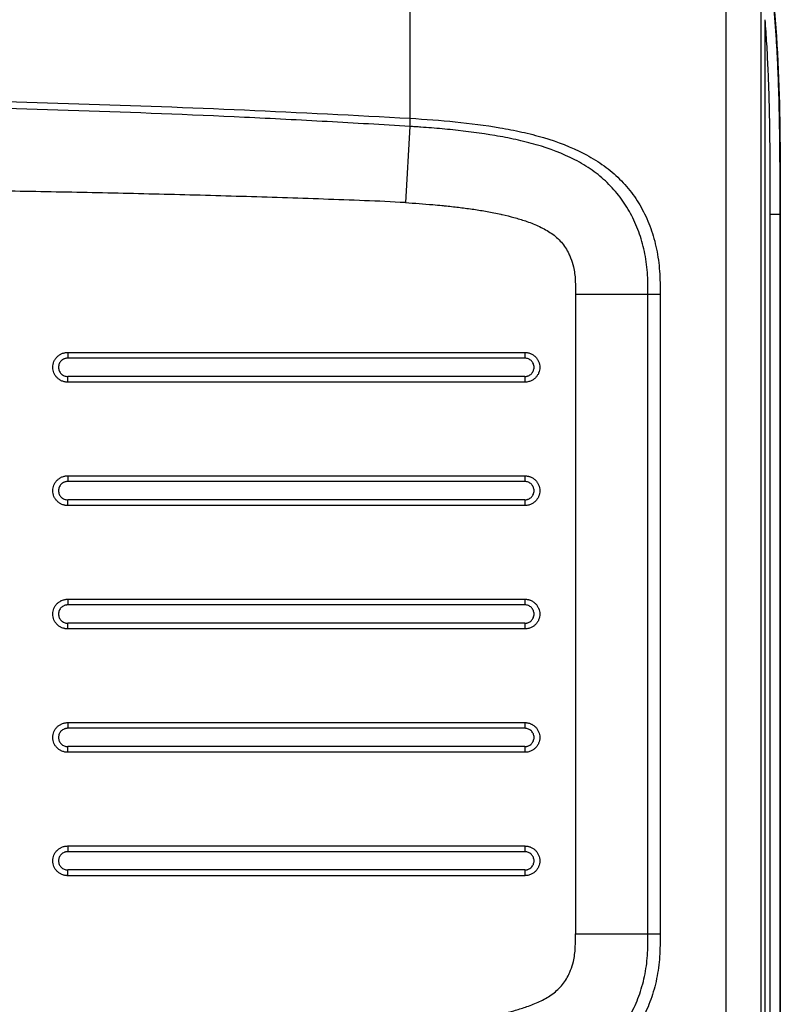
# Model space of a CAD drawing. Header units: millimetres. Extents: x 6 to 401, y 10 to 266.
# Tile 8 of 13: x 139 to 195, y 155 to 228. Entities that reach past the tile are written whole.
import ezdxf

# ---------------------------------------------------------------- set-up
doc = ezdxf.new("R2010")
doc.units = ezdxf.units.MM

msp = doc.modelspace()

# ---------------------------------------------------------------- linework, layer by layer
at = {"color": 7, "linetype": 'Continuous', "lineweight": 25}
for p, q in [((167.542, 220.5455), (167.542, 257.3153)), ((190.929, 250.2628), (190.929, 154.1535)), ((193.5503, 154.1534), (193.5503, 245.644)), ((193.8316, 139.7533), (193.8316, 227.8527)), ((167.5258, 219.9396), (167.188, 214.2932)), ((194.2117, 213.4363), (194.9156, 213.4363)), ((194.2117, 154.1696), (194.2117, 213.4363)), ((194.9156, 213.4363), (194.9156, 154.1696)), ((194.9156, 213.4363), (194.9555, 213.4363)), ((194.9555, 213.4363), (194.9555, 154.1696)), ((179.7845, 207.5096), (185.1545, 207.5096)), ((179.7845, 207.5096), (179.7845, 160.0963)), ((185.1545, 160.0963), (185.1545, 207.5096)), ((186.056, 207.5096), (186.056, 160.0963)), ((142.1734, 203.1916), (142.1734, 202.7683)), ((176.0401, 203.1916), (176.0401, 202.7683)), ((142.1734, 200.9903), (142.1734, 201.4136)), ((176.0401, 201.4136), (176.0401, 200.9903)), ((142.1734, 194.0476), (142.1734, 193.6243)), ((176.0401, 194.0476), (176.0401, 193.6243)), ((142.1734, 191.8463), (142.1734, 192.2696)), ((176.0401, 192.2696), (176.0401, 191.8463)), ((142.1734, 184.9036), (142.1734, 184.4803)), ((176.0401, 184.9036), (176.0401, 184.4803)), ((142.1734, 182.7023), (142.1734, 183.1256)), ((176.0401, 183.1256), (176.0401, 182.7023)), ((142.1734, 175.7596), (142.1734, 175.3363)), ((176.0401, 175.7596), (176.0401, 175.3363)), ((142.1734, 173.5583), (142.1734, 173.9816)), ((176.0401, 173.9816), (176.0401, 173.5583)), ((142.1734, 166.6156), (142.1734, 166.1923)), ((176.0401, 166.6156), (176.0401, 166.1923)), ((142.1734, 164.4143), (142.1734, 164.8376)), ((176.0401, 164.8376), (176.0401, 164.4143)), ((179.7845, 160.0963), (185.1545, 160.0963))]:
    msp.add_line(p, q, dxfattribs=at)
for points, knots in [([(193.8843, 233.4789), (193.9169, 233.2679), (193.9822, 232.8458), (194.0722, 232.2113), (194.1566, 231.5756), (194.2351, 230.9386), (194.308, 230.3005), (194.3755, 229.6612), (194.4378, 229.0208), (194.4951, 228.3794), (194.5476, 227.737), (194.5956, 227.0936), (194.6392, 226.4493), (194.6787, 225.8041), (194.7142, 225.158), (194.746, 224.5112), (194.7742, 223.8637), (194.7992, 223.2154), (194.821, 222.5665), (194.8399, 221.917), (194.8561, 221.2668), (194.8698, 220.6162), (194.8812, 219.9651), (194.8906, 219.3135), (194.8981, 218.6615), (194.9039, 218.0091), (194.9083, 217.3565), (194.9114, 216.7036), (194.9135, 216.0504), (194.9147, 215.397), (194.9154, 214.7436), (194.9156, 214.09), (194.9156, 213.6542), (194.9156, 213.4363)], [0, 0, 0, 0, 0.03187849, 0.06377632, 0.09569583, 0.12763907, 0.15960781, 0.19160349, 0.22362731, 0.2556802, 0.28776282, 0.31987561, 0.35201877, 0.38419228, 0.41639592, 0.44862925, 0.48089169, 0.51318243, 0.54550055, 0.57784493, 0.61021435, 0.64260742, 0.67502266, 0.70745846, 0.73991312, 0.77238485, 0.80487177, 0.83737194, 0.86988336, 0.90240399, 0.93493172, 0.96746443, 1, 1, 1, 1]), ([(194.2117, 213.4363), (194.2117, 213.7369), (194.2116, 214.3381), (194.2109, 215.5406), (194.2073, 217.0435), (194.1941, 218.8468), (194.1677, 220.6497), (194.1235, 222.452), (194.0679, 223.9573), (194.01, 225.1577), (193.9588, 226.0614), (193.9007, 226.9571), (193.8544, 227.5565), (193.8316, 227.8527)], [0, 0, 0, 0, 0.0625161, 0.125032, 0.2500634, 0.3750792, 0.5000707, 0.6250403, 0.7499996, 0.8133231, 0.8749733, 0.9382298, 1, 1, 1, 1]), ([(69.2392, 221.2737), (77.4256, 221.6188), (85.6197, 221.8558), (102.0112, 222.1299), (110.2084, 222.1669), (126.6057, 222.0442), (134.8003, 221.8843), (147.0855, 221.4954), (151.1799, 221.3408), (159.3642, 220.9812), (163.4543, 220.778), (167.542, 220.5455)], [0, 0, 0, 0, 0.25, 0.25, 0.5, 0.5, 0.75, 0.75, 0.875, 0.875, 1, 1, 1, 1]), ([(167.5258, 219.9396), (165.4838, 220.066), (163.4409, 220.1857), (159.3538, 220.4095), (157.3096, 220.5138), (151.1748, 220.8051), (147.0824, 220.9704), (134.8026, 221.3854), (126.611, 221.5546), (110.2191, 221.6901), (102.0246, 221.6563), (85.6384, 221.386), (77.4464, 221.1494), (69.2632, 220.8038)], [0, 0, 0, 0, 0.0625, 0.0625, 0.125, 0.125, 0.25, 0.25, 0.5, 0.5, 0.75, 0.75, 1, 1, 1, 1]), ([(167.542, 220.5456), (168.6607, 220.4797), (169.7756, 220.3968), (171.9923, 220.1738), (173.0943, 220.0337), (174.7315, 219.7531), (175.2746, 219.6478), (176.354, 219.4061), (176.8911, 219.2693), (178.4649, 218.8058), (179.471, 218.4253), (180.885, 217.6893), (181.3306, 217.4209), (182.1661, 216.8351), (182.5565, 216.5176), (183.1007, 216.0001), (183.2752, 215.8208), (183.6105, 215.4473), (183.7715, 215.2527), (184.2267, 214.6552), (184.4959, 214.2358), (184.9724, 213.3492), (185.18, 212.8816), (185.5356, 211.8907), (185.6791, 211.3802), (185.8421, 210.5864), (185.8878, 210.3172), (185.9624, 209.7691), (185.9915, 209.489), (186.032, 208.9255), (186.0434, 208.643), (186.0555, 208.0769), (186.056, 207.7933), (186.056, 207.5096)], [0, 0, 0, 0, 0.125, 0.125, 0.25, 0.25, 0.3125, 0.3125, 0.375, 0.375, 0.5, 0.5, 0.5625, 0.5625, 0.625, 0.625, 0.65625, 0.65625, 0.6875, 0.6875, 0.75, 0.75, 0.8125, 0.8125, 0.875, 0.875, 0.90625, 0.90625, 0.9375, 0.9375, 0.96875, 0.96875, 1, 1, 1, 1]), ([(185.1545, 207.5096), (185.1545, 208.0472), (185.1529, 208.5845), (185.0958, 209.386), (185.0676, 209.6515), (184.9943, 210.1712), (184.949, 210.4267), (184.8409, 210.9291), (184.7781, 211.1761), (184.6357, 211.6624), (184.5559, 211.9027), (184.2943, 212.6082), (184.0924, 213.0537), (183.6334, 213.9042), (183.3762, 214.309), (182.9419, 214.8877), (182.7893, 215.0753), (182.4718, 215.4353), (182.3064, 215.6085), (181.7897, 216.108), (181.4179, 216.4145), (180.8187, 216.8375), (180.6121, 216.9723), (180.1853, 217.2301), (179.9643, 217.3534), (178.8426, 217.9341), (177.8836, 218.2904), (176.3848, 218.7247), (175.8744, 218.8524), (174.8511, 219.0784), (174.3363, 219.1772), (172.7847, 219.4415), (171.7407, 219.5751), (170.166, 219.7372), (169.6396, 219.7847), (168.8482, 219.8482), (168.5841, 219.8681), (168.1876, 219.8961), (168.0553, 219.9052), (167.7907, 219.9228), (167.6596, 219.9312), (167.5258, 219.9396)], [0, 0, 0, 0, 0.0625, 0.0625, 0.09375, 0.09375, 0.125, 0.125, 0.15625, 0.15625, 0.1875, 0.1875, 0.25, 0.25, 0.3125, 0.3125, 0.34375, 0.34375, 0.375, 0.375, 0.4375, 0.4375, 0.46875, 0.46875, 0.5, 0.5, 0.625, 0.625, 0.6875, 0.6875, 0.75, 0.75, 0.875, 0.875, 0.9375, 0.9375, 0.96875, 0.96875, 0.984375, 0.984375, 1, 1, 1, 1]), ([(167.188, 214.2932), (166.1787, 214.3541), (164.1567, 214.4441), (161.1194, 214.5537), (158.0795, 214.6576), (155.0374, 214.7511), (151.9936, 214.8374), (148.9486, 214.9157), (145.9025, 214.9874), (141.8399, 215.0741), (136.7598, 215.1667), (130.6618, 215.2553), (124.5625, 215.3234), (118.4622, 215.372), (112.3613, 215.4018), (106.2601, 215.4137), (100.1589, 215.4081), (92.0239, 215.3774), (81.856, 215.2955), (73.7233, 215.1808), (69.6576, 215.1099)], [0, 0, 0, 0, 0.03125, 0.0625, 0.09375, 0.125, 0.15625, 0.1875, 0.21875, 0.25, 0.3125, 0.375, 0.4375, 0.5, 0.5625, 0.625, 0.6875, 0.75, 0.875, 1, 1, 1, 1]), ([(167.188, 214.2932), (167.8665, 214.2522), (168.77, 214.1882), (169.7837, 214.0951), (170.4586, 214.0272), (171.2446, 213.9384), (172.2515, 213.8029), (173.253, 213.6404), (173.9526, 213.5027), (174.6111, 213.3559), (175.2293, 213.2031), (175.8378, 213.0196), (176.4727, 212.7996), (177.1311, 212.5362), (178.0134, 212.0517), (178.7789, 211.3862), (179.2049, 210.7161), (179.4772, 210.0947), (179.6794, 209.4436), (179.7708, 208.7054), (179.7841, 208.0225), (179.7845, 207.6805), (179.7845, 207.5096)], [0, 0, 0, 0, 0.125, 0.1666667, 0.1875, 0.25, 0.3125, 0.375, 0.4375, 0.4444444, 0.5, 0.5555556, 0.5625, 0.625, 0.6875, 0.75, 0.8125, 0.8333333, 0.875, 0.9375, 0.96875, 1, 1, 1, 1]), ([(185.1545, 207.5096), (185.3276, 207.5096), (185.5038, 207.5096), (185.8178, 207.5096), (185.9553, 207.5096), (186.056, 207.5096)], [0, 0, 0, 0, 0.5, 0.5, 1, 1, 1, 1]), ([(142.1734, 200.9903), (142.1494, 200.9908), (142.1015, 200.9917), (142.0298, 200.999), (141.9469, 201.0126), (141.8535, 201.036), (141.7179, 201.0845), (141.5582, 201.1697), (141.3905, 201.3073), (141.2526, 201.4751), (141.1502, 201.6665), (141.087, 201.8743), (141.0656, 202.0906), (141.0868, 202.3065), (141.1498, 202.5145), (141.252, 202.706), (141.3897, 202.8739), (141.5575, 203.0118), (141.7171, 203.0971), (141.8526, 203.1458), (141.9575, 203.1719), (142.0648, 203.1886), (142.1372, 203.1906), (142.1734, 203.1916)], [0, 0, 0, 0, 0.020852, 0.0416594, 0.062511, 0.0938463, 0.1251828, 0.1874558, 0.2500899, 0.3124026, 0.3749407, 0.4374541, 0.4997887, 0.5624182, 0.6246878, 0.6872958, 0.7496933, 0.8121413, 0.8747264, 0.9059049, 0.9370821, 0.9685409, 1, 1, 1, 1]), ([(176.0401, 203.1916), (176.0688, 203.191), (176.1261, 203.1898), (176.2113, 203.1795), (176.2951, 203.1631), (176.3777, 203.1399), (176.4987, 203.0954), (176.6518, 203.015), (176.8196, 202.8777), (176.9586, 202.7111), (177.0618, 202.5187), (177.1265, 202.3101), (177.1477, 202.092), (177.1269, 201.8739), (177.0625, 201.6649), (176.9594, 201.4721), (176.8204, 201.305), (176.6524, 201.1674), (176.4823, 201.0777), (176.3238, 201.0243), (176.1832, 200.9955), (176.0879, 200.9921), (176.0401, 200.9903)], [0, 0, 0, 0, 0.0252031, 0.0501684, 0.0750477, 0.0999941, 0.1251593, 0.1878526, 0.2500595, 0.3128512, 0.3748883, 0.4374887, 0.4997097, 0.5619757, 0.6246184, 0.6867753, 0.7496897, 0.8119788, 0.8747563, 0.9165959, 0.9581074, 1, 1, 1, 1]), ([(142.1734, 202.7683), (142.1513, 202.7677), (142.1073, 202.7664), (142.0418, 202.7563), (141.9771, 202.74), (141.8932, 202.7097), (141.7943, 202.6578), (141.6912, 202.5735), (141.6067, 202.4703), (141.5237, 202.3133), (141.4769, 202.091), (141.5237, 201.8687), (141.6067, 201.7117), (141.6912, 201.6086), (141.7943, 201.5241), (141.9128, 201.4622), (142.0407, 201.4212), (142.1293, 201.4162), (142.1734, 201.4136)], [0, 0, 0, 0, 0.03116834, 0.06224341, 0.09353125, 0.12533181, 0.18827318, 0.25034896, 0.31239994, 0.37549216, 0.50007445, 0.62465676, 0.68768645, 0.74980057, 0.81182903, 0.8748178, 0.93780976, 1, 1, 1, 1]), ([(176.0401, 202.7683), (175.3448, 202.7683), (173.9487, 202.7683), (171.1446, 202.7683), (167.6262, 202.7683), (163.3941, 202.7683), (159.1558, 202.7683), (154.9136, 202.7683), (150.6687, 202.7683), (146.4218, 202.7683), (143.5897, 202.7683), (142.1734, 202.7683)], [0, 0, 0, 0, 0.0625, 0.125, 0.25, 0.375, 0.5, 0.625, 0.75, 0.875, 1, 1, 1, 1]), ([(176.0401, 201.4136), (176.0622, 201.4143), (176.1061, 201.4154), (176.1714, 201.4253), (176.2353, 201.4412), (176.3183, 201.4708), (176.4164, 201.5223), (176.5197, 201.6067), (176.6052, 201.7094), (176.6898, 201.8664), (176.7357, 202.0903), (176.6902, 202.3145), (176.6058, 202.4718), (176.5202, 202.5747), (176.4168, 202.6595), (176.2992, 202.721), (176.1721, 202.7611), (176.0841, 202.7659), (176.0401, 202.7683)], [0, 0, 0, 0, 0.0315071, 0.0626984, 0.0938708, 0.1253211, 0.1880551, 0.2503974, 0.3131736, 0.3754052, 0.4997591, 0.6241949, 0.6865435, 0.7494387, 0.8118643, 0.8746833, 0.9373035, 1, 1, 1, 1]), ([(176.0401, 201.4136), (175.3448, 201.4136), (173.9487, 201.4136), (171.1446, 201.4136), (167.6262, 201.4136), (163.3941, 201.4136), (159.1558, 201.4136), (154.9136, 201.4136), (150.6687, 201.4136), (146.4218, 201.4136), (143.5897, 201.4136), (142.1734, 201.4136)], [0, 0, 0, 0, 0.0625, 0.125, 0.25, 0.375, 0.5, 0.625, 0.75, 0.875, 1, 1, 1, 1]), ([(142.1734, 191.8463), (142.1494, 191.8468), (142.1015, 191.8477), (142.0298, 191.855), (141.9469, 191.8686), (141.8535, 191.892), (141.7179, 191.9405), (141.5582, 192.0257), (141.3905, 192.1633), (141.2526, 192.3311), (141.1502, 192.5225), (141.087, 192.7303), (141.0656, 192.9466), (141.0868, 193.1625), (141.1498, 193.3705), (141.252, 193.562), (141.3897, 193.7299), (141.5575, 193.8678), (141.7171, 193.9531), (141.8526, 194.0018), (141.9575, 194.0279), (142.0648, 194.0446), (142.1372, 194.0466), (142.1734, 194.0476)], [0, 0, 0, 0, 0.020852, 0.0416594, 0.062511, 0.0938463, 0.1251828, 0.1874558, 0.2500899, 0.3124026, 0.3749407, 0.4374541, 0.4997887, 0.5624182, 0.6246878, 0.6872958, 0.7496933, 0.8121413, 0.8747264, 0.9059049, 0.9370821, 0.9685409, 1, 1, 1, 1]), ([(142.1734, 193.6243), (142.1513, 193.6237), (142.1073, 193.6224), (142.0418, 193.6123), (141.9771, 193.596), (141.8932, 193.5657), (141.7943, 193.5138), (141.6912, 193.4295), (141.6067, 193.3263), (141.5237, 193.1693), (141.4769, 192.947), (141.5237, 192.7247), (141.6067, 192.5677), (141.6912, 192.4646), (141.7943, 192.3801), (141.9128, 192.3182), (142.0407, 192.2772), (142.1293, 192.2722), (142.1734, 192.2696)], [0, 0, 0, 0, 0.03116834, 0.06224341, 0.09353125, 0.12533181, 0.18827318, 0.25034896, 0.31239994, 0.37549216, 0.50007445, 0.62465676, 0.68768645, 0.74980057, 0.81182903, 0.8748178, 0.93780976, 1, 1, 1, 1]), ([(176.0401, 193.6243), (175.3448, 193.6243), (173.9487, 193.6243), (171.1446, 193.6243), (167.6262, 193.6243), (163.3941, 193.6243), (159.1558, 193.6243), (154.9136, 193.6243), (150.6687, 193.6243), (146.4218, 193.6243), (143.5897, 193.6243), (142.1734, 193.6243)], [0, 0, 0, 0, 0.0625, 0.125, 0.25, 0.375, 0.5, 0.625, 0.75, 0.875, 1, 1, 1, 1]), ([(176.0401, 194.0476), (176.0688, 194.047), (176.1261, 194.0458), (176.2113, 194.0355), (176.2951, 194.0191), (176.3777, 193.9959), (176.4987, 193.9514), (176.6518, 193.871), (176.8196, 193.7337), (176.9586, 193.5671), (177.0618, 193.3747), (177.1265, 193.1661), (177.1477, 192.948), (177.1269, 192.7299), (177.0625, 192.5209), (176.9594, 192.3281), (176.8204, 192.161), (176.6524, 192.0234), (176.4823, 191.9337), (176.3238, 191.8803), (176.1832, 191.8515), (176.0879, 191.8481), (176.0401, 191.8463)], [0, 0, 0, 0, 0.0252031, 0.0501684, 0.0750477, 0.0999941, 0.1251593, 0.1878526, 0.2500595, 0.3128512, 0.3748883, 0.4374887, 0.4997097, 0.5619757, 0.6246184, 0.6867753, 0.7496897, 0.8119788, 0.8747563, 0.9165959, 0.9581074, 1, 1, 1, 1]), ([(176.0401, 192.2696), (176.0622, 192.2703), (176.1061, 192.2714), (176.1714, 192.2813), (176.2353, 192.2972), (176.3183, 192.3268), (176.4164, 192.3783), (176.5197, 192.4627), (176.6052, 192.5654), (176.6898, 192.7224), (176.7357, 192.9463), (176.6902, 193.1705), (176.6058, 193.3278), (176.5202, 193.4307), (176.4168, 193.5155), (176.2992, 193.577), (176.1721, 193.6171), (176.0841, 193.6219), (176.0401, 193.6243)], [0, 0, 0, 0, 0.0315071, 0.0626984, 0.0938708, 0.1253211, 0.1880551, 0.2503974, 0.3131736, 0.3754052, 0.4997591, 0.6241949, 0.6865435, 0.7494387, 0.8118643, 0.8746833, 0.9373035, 1, 1, 1, 1]), ([(176.0401, 192.2696), (175.3448, 192.2696), (173.9487, 192.2696), (171.1446, 192.2696), (167.6262, 192.2696), (163.3941, 192.2696), (159.1558, 192.2696), (154.9136, 192.2696), (150.6687, 192.2696), (146.4218, 192.2696), (143.5897, 192.2696), (142.1734, 192.2696)], [0, 0, 0, 0, 0.0625, 0.125, 0.25, 0.375, 0.5, 0.625, 0.75, 0.875, 1, 1, 1, 1]), ([(142.1734, 182.7023), (142.1494, 182.7028), (142.1015, 182.7037), (142.0298, 182.711), (141.9469, 182.7246), (141.8535, 182.748), (141.7179, 182.7965), (141.5582, 182.8817), (141.3905, 183.0193), (141.2526, 183.1871), (141.1502, 183.3785), (141.087, 183.5863), (141.0656, 183.8026), (141.0868, 184.0185), (141.1498, 184.2265), (141.252, 184.418), (141.3897, 184.5859), (141.5575, 184.7238), (141.7171, 184.8091), (141.8526, 184.8578), (141.9575, 184.8839), (142.0648, 184.9006), (142.1372, 184.9026), (142.1734, 184.9036)], [0, 0, 0, 0, 0.020852, 0.0416594, 0.062511, 0.0938463, 0.1251828, 0.1874558, 0.2500899, 0.3124026, 0.3749407, 0.4374541, 0.4997887, 0.5624182, 0.6246878, 0.6872958, 0.7496933, 0.8121413, 0.8747264, 0.9059049, 0.9370821, 0.9685409, 1, 1, 1, 1]), ([(176.0401, 184.9036), (176.0688, 184.903), (176.1261, 184.9018), (176.2113, 184.8915), (176.2951, 184.8751), (176.3777, 184.8519), (176.4987, 184.8074), (176.6518, 184.727), (176.8196, 184.5897), (176.9586, 184.4231), (177.0618, 184.2307), (177.1265, 184.0221), (177.1477, 183.804), (177.1269, 183.5859), (177.0625, 183.3769), (176.9594, 183.1841), (176.8204, 183.017), (176.6524, 182.8794), (176.4823, 182.7897), (176.3238, 182.7363), (176.1832, 182.7075), (176.0879, 182.7041), (176.0401, 182.7023)], [0, 0, 0, 0, 0.0252031, 0.0501684, 0.0750477, 0.0999941, 0.1251593, 0.1878526, 0.2500595, 0.3128512, 0.3748883, 0.4374887, 0.4997097, 0.5619757, 0.6246184, 0.6867753, 0.7496897, 0.8119788, 0.8747563, 0.9165959, 0.9581074, 1, 1, 1, 1]), ([(142.1734, 184.4803), (142.1513, 184.4797), (142.1073, 184.4784), (142.0418, 184.4683), (141.9771, 184.452), (141.8932, 184.4217), (141.7943, 184.3698), (141.6912, 184.2855), (141.6067, 184.1823), (141.5237, 184.0253), (141.4769, 183.803), (141.5237, 183.5807), (141.6067, 183.4237), (141.6912, 183.3206), (141.7943, 183.2361), (141.9128, 183.1742), (142.0407, 183.1332), (142.1293, 183.1282), (142.1734, 183.1256)], [0, 0, 0, 0, 0.0311683, 0.0622434, 0.0935312, 0.1253318, 0.1882732, 0.250349, 0.3123999, 0.3754922, 0.5000745, 0.6246568, 0.6876864, 0.7498006, 0.811829, 0.8748178, 0.9378098, 1, 1, 1, 1]), ([(176.0401, 184.4803), (175.3448, 184.4803), (173.9487, 184.4803), (171.1446, 184.4803), (167.6262, 184.4803), (163.3941, 184.4803), (159.1558, 184.4803), (154.9136, 184.4803), (150.6687, 184.4803), (146.4218, 184.4803), (143.5897, 184.4803), (142.1734, 184.4803)], [0, 0, 0, 0, 0.0625, 0.125, 0.25, 0.375, 0.5, 0.625, 0.75, 0.875, 1, 1, 1, 1]), ([(176.0401, 183.1256), (176.0622, 183.1263), (176.1061, 183.1274), (176.1714, 183.1373), (176.2353, 183.1532), (176.3183, 183.1828), (176.4164, 183.2343), (176.5197, 183.3187), (176.6052, 183.4214), (176.6898, 183.5784), (176.7357, 183.8023), (176.6902, 184.0265), (176.6058, 184.1838), (176.5202, 184.2867), (176.4168, 184.3715), (176.2992, 184.433), (176.1721, 184.4731), (176.0841, 184.4779), (176.0401, 184.4803)], [0, 0, 0, 0, 0.0315071, 0.0626984, 0.0938708, 0.1253211, 0.1880551, 0.2503974, 0.3131736, 0.3754052, 0.4997591, 0.6241949, 0.6865435, 0.7494387, 0.8118643, 0.8746833, 0.9373035, 1, 1, 1, 1]), ([(176.0401, 183.1256), (175.3448, 183.1256), (173.9487, 183.1256), (171.1446, 183.1256), (167.6262, 183.1256), (163.3941, 183.1256), (159.1558, 183.1256), (154.9136, 183.1256), (150.6687, 183.1256), (146.4218, 183.1256), (143.5897, 183.1256), (142.1734, 183.1256)], [0, 0, 0, 0, 0.0625, 0.125, 0.25, 0.375, 0.5, 0.625, 0.75, 0.875, 1, 1, 1, 1]), ([(142.1734, 173.5583), (142.1494, 173.5588), (142.1015, 173.5597), (142.0298, 173.567), (141.9469, 173.5806), (141.8535, 173.604), (141.7179, 173.6525), (141.5582, 173.7377), (141.3905, 173.8753), (141.2526, 174.0431), (141.1502, 174.2345), (141.087, 174.4423), (141.0656, 174.6586), (141.0868, 174.8745), (141.1498, 175.0825), (141.252, 175.274), (141.3897, 175.4419), (141.5575, 175.5798), (141.7171, 175.6651), (141.8526, 175.7138), (141.9575, 175.7399), (142.0648, 175.7566), (142.1372, 175.7586), (142.1734, 175.7596)], [0, 0, 0, 0, 0.020852, 0.0416594, 0.062511, 0.0938463, 0.1251828, 0.1874558, 0.2500899, 0.3124026, 0.3749407, 0.4374541, 0.4997887, 0.5624182, 0.6246878, 0.6872958, 0.7496933, 0.8121413, 0.8747264, 0.9059049, 0.9370821, 0.9685409, 1, 1, 1, 1]), ([(142.1734, 175.3363), (142.1513, 175.3357), (142.1073, 175.3344), (142.0418, 175.3243), (141.9771, 175.308), (141.8932, 175.2777), (141.7943, 175.2258), (141.6912, 175.1415), (141.6067, 175.0383), (141.5237, 174.8813), (141.4769, 174.659), (141.5237, 174.4367), (141.6067, 174.2797), (141.6912, 174.1766), (141.7943, 174.0921), (141.9128, 174.0302), (142.0407, 173.9892), (142.1293, 173.9842), (142.1734, 173.9816)], [0, 0, 0, 0, 0.03116834, 0.06224341, 0.09353125, 0.12533181, 0.18827318, 0.25034896, 0.31239994, 0.37549216, 0.50007445, 0.62465676, 0.68768645, 0.74980057, 0.81182903, 0.8748178, 0.93780976, 1, 1, 1, 1]), ([(176.0401, 175.3363), (175.3448, 175.3363), (173.9487, 175.3363), (171.1446, 175.3363), (167.6262, 175.3363), (163.3941, 175.3363), (159.1558, 175.3363), (154.9136, 175.3363), (150.6687, 175.3363), (146.4218, 175.3363), (143.5897, 175.3363), (142.1734, 175.3363)], [0, 0, 0, 0, 0.0625, 0.125, 0.25, 0.375, 0.5, 0.625, 0.75, 0.875, 1, 1, 1, 1]), ([(176.0401, 175.7596), (176.0688, 175.759), (176.1261, 175.7578), (176.2113, 175.7475), (176.2951, 175.7311), (176.3777, 175.7079), (176.4987, 175.6634), (176.6518, 175.583), (176.8196, 175.4457), (176.9586, 175.2791), (177.0618, 175.0867), (177.1265, 174.8781), (177.1477, 174.66), (177.1269, 174.4419), (177.0625, 174.2329), (176.9594, 174.0401), (176.8204, 173.873), (176.6524, 173.7354), (176.4823, 173.6457), (176.3238, 173.5923), (176.1832, 173.5635), (176.0879, 173.5601), (176.0401, 173.5583)], [0, 0, 0, 0, 0.0252031, 0.0501684, 0.0750477, 0.0999941, 0.1251593, 0.1878526, 0.2500595, 0.3128512, 0.3748883, 0.4374887, 0.4997097, 0.5619757, 0.6246184, 0.6867753, 0.7496897, 0.8119788, 0.8747563, 0.9165959, 0.9581074, 1, 1, 1, 1]), ([(176.0401, 173.9816), (176.0622, 173.9823), (176.1061, 173.9834), (176.1714, 173.9933), (176.2353, 174.0092), (176.3183, 174.0388), (176.4164, 174.0903), (176.5197, 174.1747), (176.6052, 174.2774), (176.6898, 174.4344), (176.7357, 174.6583), (176.6902, 174.8825), (176.6058, 175.0398), (176.5202, 175.1427), (176.4168, 175.2275), (176.2992, 175.289), (176.1721, 175.3291), (176.0841, 175.3339), (176.0401, 175.3363)], [0, 0, 0, 0, 0.0315071, 0.0626984, 0.0938708, 0.1253211, 0.1880551, 0.2503974, 0.3131736, 0.3754052, 0.4997591, 0.6241949, 0.6865435, 0.7494387, 0.8118643, 0.8746833, 0.9373035, 1, 1, 1, 1]), ([(176.0401, 173.9816), (175.3448, 173.9816), (173.9487, 173.9816), (171.1446, 173.9816), (167.6262, 173.9816), (163.3941, 173.9816), (159.1558, 173.9816), (154.9136, 173.9816), (150.6687, 173.9816), (146.4218, 173.9816), (143.5897, 173.9816), (142.1734, 173.9816)], [0, 0, 0, 0, 0.0625, 0.125, 0.25, 0.375, 0.5, 0.625, 0.75, 0.875, 1, 1, 1, 1]), ([(142.1734, 164.4143), (142.1494, 164.4148), (142.1015, 164.4157), (142.0298, 164.423), (141.9469, 164.4366), (141.8535, 164.46), (141.7179, 164.5085), (141.5582, 164.5937), (141.3905, 164.7313), (141.2526, 164.8991), (141.1502, 165.0905), (141.087, 165.2983), (141.0656, 165.5146), (141.0868, 165.7305), (141.1498, 165.9385), (141.252, 166.13), (141.3897, 166.2979), (141.5575, 166.4358), (141.7171, 166.5211), (141.8526, 166.5698), (141.9575, 166.5959), (142.0648, 166.6126), (142.1372, 166.6146), (142.1734, 166.6156)], [0, 0, 0, 0, 0.020852, 0.0416594, 0.062511, 0.0938463, 0.1251828, 0.1874558, 0.2500899, 0.3124026, 0.3749407, 0.4374541, 0.4997887, 0.5624182, 0.6246878, 0.6872958, 0.7496933, 0.8121413, 0.8747264, 0.9059049, 0.9370821, 0.9685409, 1, 1, 1, 1]), ([(176.0401, 166.6156), (176.0688, 166.615), (176.1261, 166.6138), (176.2113, 166.6035), (176.2951, 166.5871), (176.3777, 166.5639), (176.4987, 166.5194), (176.6518, 166.439), (176.8196, 166.3017), (176.9586, 166.1351), (177.0618, 165.9427), (177.1265, 165.7341), (177.1477, 165.516), (177.1269, 165.2979), (177.0625, 165.0889), (176.9594, 164.8961), (176.8204, 164.729), (176.6524, 164.5914), (176.4823, 164.5017), (176.3238, 164.4483), (176.1832, 164.4195), (176.0879, 164.4161), (176.0401, 164.4143)], [0, 0, 0, 0, 0.0252031, 0.0501684, 0.0750477, 0.0999941, 0.1251593, 0.1878526, 0.2500595, 0.3128512, 0.3748883, 0.4374887, 0.4997097, 0.5619757, 0.6246184, 0.6867753, 0.7496897, 0.8119788, 0.8747563, 0.9165959, 0.9581074, 1, 1, 1, 1]), ([(142.1734, 166.1923), (142.1513, 166.1917), (142.1073, 166.1904), (142.0418, 166.1803), (141.9771, 166.164), (141.8932, 166.1337), (141.7943, 166.0818), (141.6912, 165.9975), (141.6067, 165.8943), (141.5237, 165.7373), (141.4769, 165.515), (141.5237, 165.2927), (141.6067, 165.1357), (141.6912, 165.0326), (141.7943, 164.9481), (141.9128, 164.8862), (142.0407, 164.8452), (142.1293, 164.8402), (142.1734, 164.8376)], [0, 0, 0, 0, 0.0311683, 0.0622434, 0.0935312, 0.1253318, 0.1882732, 0.250349, 0.3123999, 0.3754922, 0.5000745, 0.6246568, 0.6876864, 0.7498006, 0.811829, 0.8748178, 0.9378098, 1, 1, 1, 1]), ([(176.0401, 166.1923), (175.3448, 166.1923), (173.9487, 166.1923), (171.1446, 166.1923), (167.6262, 166.1923), (163.3941, 166.1923), (159.1558, 166.1923), (154.9136, 166.1923), (150.6687, 166.1923), (146.4218, 166.1923), (143.5897, 166.1923), (142.1734, 166.1923)], [0, 0, 0, 0, 0.0625, 0.125, 0.25, 0.375, 0.5, 0.625, 0.75, 0.875, 1, 1, 1, 1]), ([(176.0401, 164.8376), (176.0622, 164.8383), (176.1061, 164.8394), (176.1714, 164.8493), (176.2353, 164.8652), (176.3183, 164.8948), (176.4164, 164.9463), (176.5197, 165.0307), (176.6052, 165.1334), (176.6898, 165.2904), (176.7357, 165.5143), (176.6902, 165.7385), (176.6058, 165.8958), (176.5202, 165.9987), (176.4168, 166.0835), (176.2992, 166.145), (176.1721, 166.1851), (176.0841, 166.1899), (176.0401, 166.1923)], [0, 0, 0, 0, 0.0315071, 0.0626984, 0.0938708, 0.1253211, 0.1880551, 0.2503974, 0.3131736, 0.3754052, 0.4997591, 0.6241949, 0.6865435, 0.7494387, 0.8118643, 0.8746833, 0.9373035, 1, 1, 1, 1]), ([(176.0401, 164.8376), (175.3448, 164.8376), (173.9487, 164.8376), (171.1446, 164.8376), (167.6262, 164.8376), (163.3941, 164.8376), (159.1558, 164.8376), (154.9136, 164.8376), (150.6687, 164.8376), (146.4218, 164.8376), (143.5897, 164.8376), (142.1734, 164.8376)], [0, 0, 0, 0, 0.0625, 0.125, 0.25, 0.375, 0.5, 0.625, 0.75, 0.875, 1, 1, 1, 1]), ([(167.1904, 153.3129), (167.8688, 153.3539), (168.7722, 153.4179), (169.7857, 153.511), (170.4606, 153.5789), (171.2464, 153.6676), (172.2531, 153.8032), (173.2545, 153.9662), (173.9539, 154.1039), (174.6124, 154.2505), (175.2305, 154.4032), (175.8389, 154.5865), (176.4737, 154.8064), (177.1321, 155.0698), (178.0138, 155.555), (178.7794, 156.2202), (179.2051, 156.8902), (179.4773, 157.5116), (179.6795, 158.1626), (179.7706, 158.9007), (179.7842, 159.5836), (179.7845, 159.9254), (179.7845, 160.0963)], [0, 0, 0, 0, 0.125, 0.1666667, 0.1875, 0.25, 0.3125, 0.375, 0.4375, 0.4444444, 0.5, 0.5555556, 0.5625, 0.625, 0.6875, 0.75, 0.8125, 0.8333333, 0.875, 0.9375, 0.96875, 1, 1, 1, 1]), ([(167.5259, 147.6664), (168.586, 147.7325), (169.6456, 147.8151), (171.2266, 147.978), (171.7524, 148.0389), (172.8013, 148.178), (173.3249, 148.2562), (174.8812, 148.5223), (175.9017, 148.7408), (177.3901, 149.1728), (177.8792, 149.3344), (178.5989, 149.6117), (178.8371, 149.7102), (179.3024, 149.918), (179.5302, 150.0275), (180.1979, 150.3741), (180.6221, 150.6294), (181.2238, 151.0546), (181.4186, 151.2034), (181.7962, 151.516), (181.9783, 151.6794), (182.4984, 152.185), (182.813, 152.5448), (183.2423, 153.1195), (183.3783, 153.3169), (183.6368, 153.724), (183.7596, 153.9345), (184.1051, 154.5784), (184.3054, 155.0245), (184.5627, 155.7232), (184.6413, 155.961), (184.783, 156.4482), (184.8463, 156.6988), (185.0088, 157.4634), (185.0796, 157.9808), (185.1527, 159.0305), (185.1545, 159.5631), (185.1545, 160.0963)], [0, 0, 0, 0, 0.125, 0.125, 0.1875, 0.1875, 0.25, 0.25, 0.375, 0.375, 0.4375, 0.4375, 0.46875, 0.46875, 0.5, 0.5, 0.5625, 0.5625, 0.59375, 0.59375, 0.625, 0.625, 0.6875, 0.6875, 0.71875, 0.71875, 0.75, 0.75, 0.8125, 0.8125, 0.84375, 0.84375, 0.875, 0.875, 0.9375, 0.9375, 1, 1, 1, 1]), ([(186.056, 160.0963), (186.056, 159.8149), (186.0555, 159.5336), (186.0437, 158.9738), (186.0326, 158.6952), (185.9742, 157.8657), (185.9025, 157.321), (185.7395, 156.5166), (185.6756, 156.2514), (185.5326, 155.7377), (185.4532, 155.4874), (185.1916, 154.7536), (184.9867, 154.2869), (184.6289, 153.6162), (184.5006, 153.3968), (184.2293, 152.9724), (184.0863, 152.7674), (183.6346, 152.1719), (183.3035, 151.8009), (182.7586, 151.2796), (182.569, 151.1117), (182.173, 150.7875), (181.9676, 150.6319), (181.3357, 150.1881), (180.8913, 149.9205), (179.96, 149.4346), (179.4726, 149.2158), (178.4627, 148.8213), (177.9481, 148.6483), (176.3811, 148.1859), (175.3061, 147.9521), (173.6653, 147.6697), (173.1129, 147.5871), (172.0054, 147.4411), (171.4501, 147.3777), (170.3371, 147.2656), (169.7793, 147.2169), (168.9413, 147.1523), (168.6617, 147.1322), (168.2421, 147.1039), (168.1021, 147.0948), (167.8221, 147.0772), (167.6807, 147.0686), (167.542, 147.0604)], [0, 0, 0, 0, 0.03125, 0.03125, 0.0625, 0.0625, 0.125, 0.125, 0.15625, 0.15625, 0.1875, 0.1875, 0.25, 0.25, 0.28125, 0.28125, 0.3125, 0.3125, 0.375, 0.375, 0.40625, 0.40625, 0.4375, 0.4375, 0.5, 0.5, 0.5625, 0.5625, 0.625, 0.625, 0.75, 0.75, 0.8125, 0.8125, 0.875, 0.875, 0.9375, 0.9375, 0.96875, 0.96875, 0.984375, 0.984375, 1, 1, 1, 1]), ([(185.1545, 160.0963), (185.3276, 160.0963), (185.5038, 160.0963), (185.8178, 160.0963), (185.9553, 160.0963), (186.056, 160.0963)], [0, 0, 0, 0, 0.5, 0.5, 1, 1, 1, 1])]:
    msp.add_open_spline(points, degree=3, knots=knots, dxfattribs=at)
for points in [[(193.9394, 233.3857), (194.9555, 226.877), (194.9555, 220.1567), (194.9555, 213.4363)], [(167.5258, 219.9396), (167.5328, 220.1135), (167.5392, 220.3292), (167.542, 220.5455)], [(142.1734, 203.1916), (157.6944, 203.1916), (169.5367, 203.1916), (176.0401, 203.1916)], [(176.0401, 200.9903), (169.5367, 200.9903), (157.6944, 200.9903), (142.1734, 200.9903)], [(142.1734, 194.0476), (157.6944, 194.0476), (169.5367, 194.0476), (176.0401, 194.0476)], [(176.0401, 191.8463), (169.5367, 191.8463), (157.6944, 191.8463), (142.1734, 191.8463)], [(142.1734, 184.9036), (157.6944, 184.9036), (169.5367, 184.9036), (176.0401, 184.9036)], [(176.0401, 182.7023), (169.5367, 182.7023), (157.6944, 182.7023), (142.1734, 182.7023)], [(142.1734, 175.7596), (157.6944, 175.7596), (169.5367, 175.7596), (176.0401, 175.7596)], [(176.0401, 173.5583), (169.5367, 173.5583), (157.6944, 173.5583), (142.1734, 173.5583)], [(142.1734, 166.6156), (157.6944, 166.6156), (169.5367, 166.6156), (176.0401, 166.6156)], [(176.0401, 164.4143), (169.5367, 164.4143), (157.6944, 164.4143), (142.1734, 164.4143)]]:
    msp.add_open_spline(points, degree=3, dxfattribs=at)

doc.saveas('drawing.dxf')
